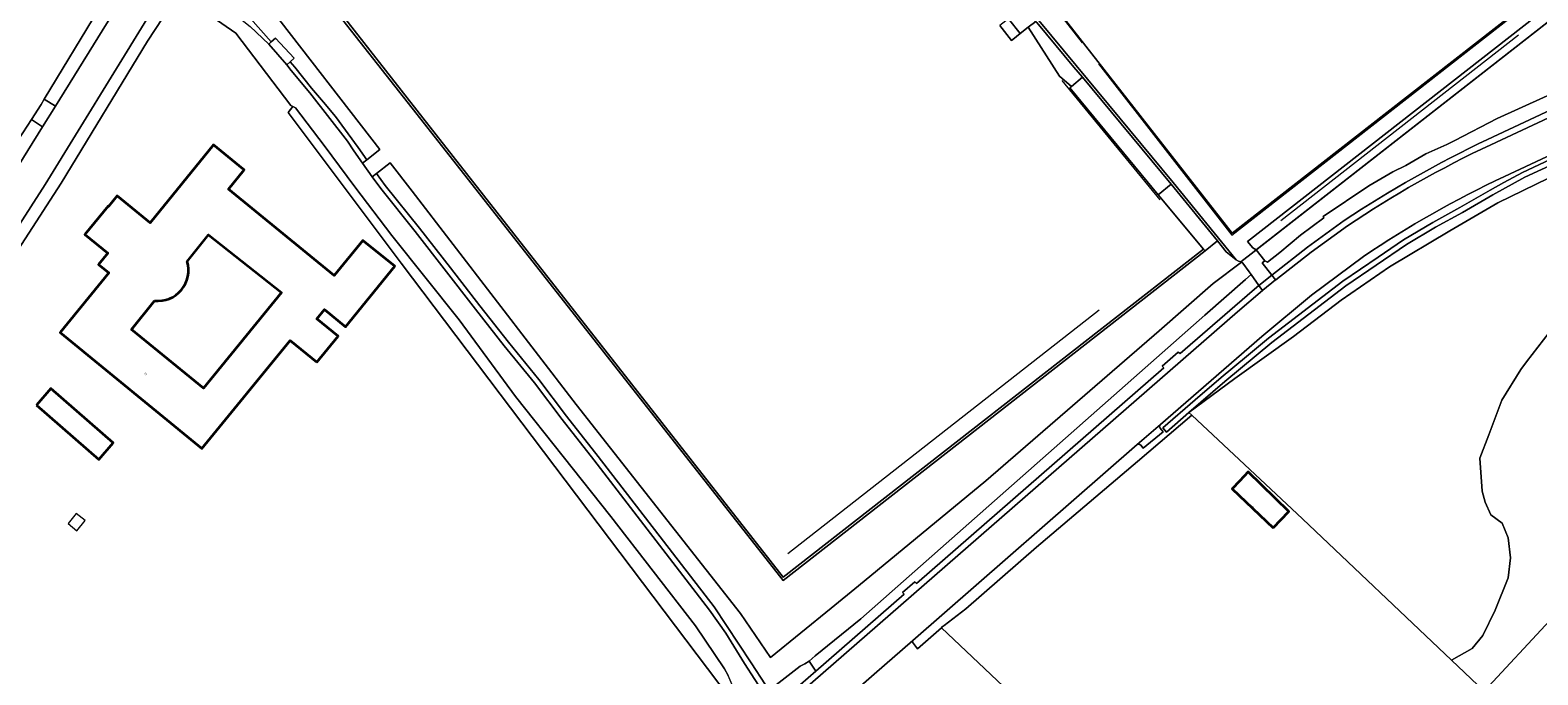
# Model space of a CAD drawing. Header units: metres. Extents: x 183400 to 185591, y 327112 to 329102.
# Tile 76 of 107: x 184206 to 184481, y 328237 to 328355. Entities that reach past the tile are written whole.
import ezdxf

# ---------------------------------------------------------------- set-up
doc = ezdxf.new("R2010")
doc.units = ezdxf.units.M
for name, color, linetype, lineweight in [('B-WE-GR-BEPLANTING_CULTUUR_BOSPLANTSOEN-GV', 90, 'GR-PLANTSOEN', 18), ('B-WE-GR-BOS-GV', 40, 'Continuous', 13), ('B-WE-GR-BOS_LOOF-GV', 40, 'Continuous', 13), ('B-WE-GR-GRAS-GV', 60, 'Continuous', 13), ('B-WE-GR-GROENVOORZIENING-GV', 80, 'Continuous', 18), ('B-WE-GR-HAAG-GV', 90, 'GR-HAAG1', 13), ('B-WE-IE-TERREINAFSCHEIDING_KUNSTMATIG_HEKWERK-G', 20, 'IE-TERREINAFSCHEIDING-KUNSTMATIG', 18), ('B-WE-OG-BEBOUWING-GV', 7, 'Continuous', 35), ('B-WE-OG-BEBOUWING_HUISNUMMER-T18', 10, 'Continuous', 18), ('B-WE-OG-BEBOUWING_OVERIG-GV', 7, 'Continuous', 18), ('B-WE-OG-TERREIN_ERF-GV', 7, 'Continuous', 18), ('B-WE-VH-GOOT-G', 170, 'Continuous', 18), ('B-WE-VH-ONVERHARD-GV', 252, 'Continuous', 18), ('B-WE-VH-VERHARDING-GV', 252, 'Continuous', 18), ('B-WE-VH-VERHARDING_ASFALT-GV', 252, 'Continuous', 18), ('B-WE-VH-VERHARDING_BETONSTRAATSTEEN-GV', 252, 'Continuous', 18), ('B-WE-VH-VERHARDING_TEGEL-GV', 252, 'Continuous', 18)]:
    doc.layers.add(name, color=color, linetype=linetype, lineweight=lineweight)
doc.styles.add('NLCS-ISO-M200-T25', font='NLCS-ISO.ttf')
doc.linetypes.add('GR-HAAG1', pattern='A,6,[176,NLCS.SHX,S=0.125,R=0,X=0,Y=0],-2', length=8)
doc.linetypes.add('GR-PLANTSOEN', pattern='A,0,[179,NLCS.SHX,S=2,R=0,X=0,Y=0],-4', length=4)
doc.linetypes.add('IE-TERREINAFSCHEIDING-KUNSTMATIG', pattern='A,4,[82,NLCS.SHX,S=0.75,R=90,X=0,Y=0],4,-2', length=10)

msp = doc.modelspace()

# ---------------------------------------------------------------- linework, layer by layer
at = {"layer": 'B-WE-GR-BEPLANTING_CULTUUR_BOSPLANTSOEN-GV', "flags": 128}
for points in [[(184583.686, 328391.187), (184580.717, 328394.982), (184570.195, 328407.896), (184568.991, 328406.956), (184522.534, 328370.689), (184510.016, 328360.881), (184509.114, 328360.191), (184508.365, 328359.617), (184500.222, 328369.936), (184429.827, 328314.946), (184431.402, 328312.954), (184431.879, 328312.724), (184434.16, 328314.45), (184437.92, 328317.62), (184442.176, 328320.8), (184442.049, 328321.052), (184450.429, 328326.664), (184454.839, 328329.221), (184457.163, 328330.393), (184460.83, 328332.481), (184464.697, 328334.228), (184466.173, 328334.945), (184473.88, 328338.941), (184486.94, 328344.861), (184511.63, 328357.211), (184524.77, 328363.121), (184542.19, 328371.221), (184583.686, 328391.187)], [(184267.263, 328331.424), (184269.649, 328333.282), (184249.688, 328359.003), (184238.671, 328373.192), (184235.888, 328368.71), (184236.555, 328367.955), (184249.799, 328352.974), (184250.536, 328353.621), (184253.972, 328349.986), (184253.222, 328349.327), (184254.107, 328348.312), (184257.136, 328344.501), (184259.321, 328341.914), (184261.507, 328339.327), (184265.689, 328333.641), (184267.263, 328331.424)], [(184269.035, 328328.929), (184270.586, 328326.745), (184276.908, 328318.913), (184282.571, 328311.674), (184287.895, 328304.73), (184293.165, 328298.069), (184298.714, 328291.259), (184303.764, 328284.558), (184309.559, 328277.225), (184330.735, 328249.71), (184337.537, 328239.466), (184340.165, 328235.482), (184340.967, 328234.593), (184346.48, 328238.91), (184347.3, 328239.29), (184348.09, 328239.8), (184349.22, 328240.77), (184357.56, 328247.53), (184420.45, 328303.045), (184427.887, 328309.531), (184428.916, 328310.428), (184428.543, 328310.947), (184427.382, 328312.547), (184427.174, 328312.697), (184422, 328308.782), (184412.081, 328300.185), (184380.427, 328272.741), (184357.153, 328253.583), (184352.14, 328249.457), (184341.047, 328240.489), (184335.576, 328248.487), (184305.551, 328286.703), (184275.533, 328325.701), (184271.52, 328330.872), (184269.035, 328328.929)]]:
    msp.add_lwpolyline(points, close=True, dxfattribs=at)
at = {"layer": 'B-WE-GR-BOS-GV', "flags": 128}
msp.add_lwpolyline([(184471.54, 328234.346), (184465.558, 328240.011), (184465.558, 328240.011), (184438.309, 328265.817), (184418.072, 328284.738), (184408.131, 328276.259), (184389.68, 328260.61), (184376.73, 328249.36), (184372.783, 328246.347), (184372.46, 328246.1), (184372.328, 328245.891), (184461.51, 328161.542)], dxfattribs=at)
msp.add_lwpolyline([(184432.923, 328264.152), (184425.466, 328271.287), (184426.775, 328272.701), (184428.357, 328274.409), (184435.796, 328267.176), (184432.923, 328264.152)], close=True, dxfattribs=at)
at = {"layer": 'B-WE-GR-BOS_LOOF-GV', "flags": 128}
msp.add_lwpolyline([(184483.25, 328328.03), (184474.01, 328323.55), (184465.256, 328318.41), (184454.18, 328311.86), (184445.39, 328305.77), (184436.66, 328299.13), (184425.949, 328291.454), (184417.548, 328285.228), (184418.072, 328284.738), (184438.309, 328265.817), (184465.558, 328240.011), (184465.558, 328240.011), (184469.301, 328242.121), (184471.263, 328244.504), (184473.532, 328249.115), (184475.918, 328255.05), (184476.341, 328258.701), (184475.918, 328262.351), (184474.802, 328265.041), (184472.759, 328266.528), (184471.682, 328268.872), (184471.144, 328270.871), (184470.721, 328276.904), (184472.374, 328281.131), (184474.723, 328287.491), (184478.185, 328293.102), (184479.262, 328294.524), (184486.499, 328303.856)], dxfattribs=at)
msp.add_lwpolyline([(184483.529, 328247.238), (184471.54, 328234.346), (184478.964, 328227.316), (184483.903, 328222.752), (184492.85, 328214.484), (184505.537, 328227.478), (184483.529, 328247.238)], close=True, dxfattribs=at)
at = {"layer": 'B-WE-GR-GRAS-GV', "flags": 128}
for points in [[(184429.195, 328315.351), (184429.827, 328314.946), (184500.222, 328369.936), (184508.365, 328359.617), (184509.114, 328360.191), (184510.016, 328360.881), (184522.534, 328370.689), (184568.991, 328406.956), (184568.165, 328408.012), (184521.804, 328371.729), (184507.879, 328360.887), (184496.436, 328375.555), (184485.539, 328362.732), (184486.247, 328361.803), (184428.259, 328316.457), (184429.195, 328315.351)], [(184249.334, 328352.566), (184249.799, 328352.974), (184236.555, 328367.955), (184234.861, 328364.9), (184235.401, 328364.202), (184245.93, 328355.782), (184249.334, 328352.566)], [(184253.222, 328349.327), (184252.612, 328348.791), (184253.416, 328347.735), (184256.857, 328343.623), (184263.752, 328334.797), (184264.89, 328333.04), (184266.474, 328330.81), (184267.263, 328331.424), (184265.689, 328333.641), (184261.507, 328339.327), (184259.321, 328341.914), (184257.136, 328344.501), (184254.107, 328348.312), (184253.222, 328349.327)], [(184335.119, 328231.046), (184335.524, 328231.389), (184334.744, 328233.771), (184333.293, 328237.209), (184332.66, 328238.38), (184327.36, 328246.24), (184311.85, 328266.21), (184294.42, 328288.15), (184284.12, 328302.18), (184271.84, 328317.59), (184265.08, 328326.48), (184259.481, 328334.03), (184254.198, 328340.916), (184253.745, 328341.144), (184252.859, 328340.042), (184273.53, 328312.51), (184331.59, 328235.71), (184335.119, 328231.046)], [(184348.09, 328239.8), (184349.335, 328237.969), (184365.493, 328252.039), (184365.191, 328252.344), (184367.463, 328254.322), (184367.755, 328254.013), (184412.944, 328293.402), (184412.643, 328293.723), (184415.571, 328296.269), (184415.911, 328296.002), (184429.092, 328307.408), (184430.341, 328308.444), (184428.916, 328310.428), (184427.887, 328309.531), (184420.45, 328303.045), (184357.56, 328247.53), (184349.22, 328240.77), (184348.09, 328239.8)]]:
    msp.add_lwpolyline(points, close=True, dxfattribs=at)
for points in [[(184249.688, 328359.003), (184269.649, 328333.282), (184269.649, 328333.282), (184267.263, 328331.424), (184266.474, 328330.81), (184268.247, 328328.312), (184269.035, 328328.929), (184271.52, 328330.872), (184275.533, 328325.701), (184305.551, 328286.703), (184335.576, 328248.487), (184341.047, 328240.489), (184352.14, 328249.457), (184357.153, 328253.583), (184380.427, 328272.741), (184412.081, 328300.185), (184422, 328308.782), (184427.174, 328312.697), (184426.999, 328312.761), (184426.615, 328312.903), (184426.16, 328313.16), (184424.373, 328314.614), (184422.737, 328316.609), (184420.488, 328314.764), (184343.348, 328254.526), (184277.136, 328338.808), (184243.834, 328381.127)], [(184244.473, 328381.289), (184277.485, 328339.102), (184343.387, 328255.143), (184420.205, 328315.067), (184411.914, 328325.031), (184395.777, 328344.564), (184396.048, 328344.816), (184393.902, 328346.682), (184388.167, 328355.635), (184386.659, 328354.474), (184385.375, 328353.425), (184385.104, 328353.21), (184382.952, 328355.973)], [(184485.03, 328331.06), (184478.97, 328328.21), (184473.08, 328325.01), (184467.54, 328321.81), (184462.63, 328319.09), (184457.33, 328315.94), (184446.23, 328308.4), (184432.68, 328298.01), (184424.1, 328290.89), (184417.548, 328285.228), (184417.548, 328285.228), (184413.42, 328281.66), (184412.766, 328282.417), (184418.677, 328287.525), (184423.454, 328291.653), (184428.059, 328295.475), (184432.056, 328298.792), (184445.644, 328309.211), (184452.124, 328313.613), (184456.793, 328316.784), (184462.132, 328319.957), (184467.048, 328322.68), (184472.591, 328325.882), (184475.124, 328327.259), (184478.518, 328329.103), (184484.614, 328331.97)], [(184340.165, 328235.482), (184337.537, 328239.466), (184330.735, 328249.71), (184309.559, 328277.225), (184303.764, 328284.558), (184298.714, 328291.259), (184293.165, 328298.069), (184287.895, 328304.73), (184282.571, 328311.674), (184276.908, 328318.913), (184270.586, 328326.745), (184269.035, 328328.929), (184268.247, 328328.312), (184269.79, 328326.14), (184276.11, 328318.31), (184287.11, 328304.11), (184292.38, 328297.45), (184297.92, 328290.65), (184302.97, 328283.95), (184308.77, 328276.61), (184329.92, 328249.13), (184332.89, 328244.94), (184336.284, 328239.367), (184340.073, 328233.542)], [(184343.752, 328233.108), (184349.335, 328237.969), (184349.335, 328237.969), (184348.09, 328239.8), (184347.3, 328239.29), (184346.48, 328238.91), (184340.967, 328234.593)]]:
    msp.add_lwpolyline(points, dxfattribs=at)
for points in [[(184486.94, 328344.861), (184473.88, 328338.941), (184466.173, 328334.945), (184464.697, 328334.228), (184460.83, 328332.481), (184457.163, 328330.393), (184454.839, 328329.221), (184450.429, 328326.664), (184442.049, 328321.052), (184442.176, 328320.8), (184437.92, 328317.62), (184434.16, 328314.45), (184431.879, 328312.724), (184431.402, 328312.954), (184430.9, 328312.602), (184432.668, 328310.353), (184439.213, 328315.434), (184445.917, 328320.303, -0.0365552), (184472.118, 328335.113), (184513.729, 328354.583)], [(184518.529, 328348.653), (184475.202, 328328.382, 0.03783), (184449.428, 328313.739), (184439.975, 328306.669), (184430.875, 328299.15), (184412.317, 328283.045), (184412.161, 328282.707), (184412.273, 328282.352), (184412.832, 328281.708), (184409.186, 328278.721), (184408.739, 328279.255), (184408.44, 328279.441), (184408.095, 328279.369), (184367.077, 328243.586), (184367.009, 328243.275), (184367.165, 328242.998), (184367.913, 328242.042), (184372.328, 328245.891), (184372.46, 328246.1), (184372.783, 328246.347), (184376.73, 328249.36), (184389.68, 328260.61), (184408.131, 328276.259), (184418.072, 328284.738), (184417.548, 328285.228), (184425.949, 328291.454), (184436.66, 328299.13), (184445.39, 328305.77), (184454.18, 328311.86), (184465.256, 328318.41), (184474.01, 328323.55), (184483.25, 328328.03)]]:
    msp.add_lwpolyline(points, format="xyb", dxfattribs=at)
at = {"layer": 'B-WE-GR-GROENVOORZIENING-GV', "flags": 128}
for points in [[(184420.488, 328314.764), (184420.205, 328315.067), (184343.387, 328255.143), (184277.485, 328339.102), (184244.473, 328381.289, -0.0341916), (184262.216, 328406.457), (184264.006, 328408.683), (184272.979, 328419.844), (184276.384, 328420.304), (184281.009, 328425.649), (184297.978, 328445.257), (184302.287, 328439.701), (184302.588, 328439.981), (184297.904, 328445.824), (184287.771, 328434.185), (184276.138, 328420.824), (184272.729, 328420.337), (184261.778, 328406.749, 0.0308097), (184243.834, 328381.127), (184277.136, 328338.808), (184343.348, 328254.526)], [(184244.473, 328381.289, -0.0341916), (184262.216, 328406.457), (184264.006, 328408.683), (184272.979, 328419.844), (184276.384, 328420.304), (184281.009, 328425.649), (184297.978, 328445.257), (184302.287, 328439.701), (184302.588, 328439.981), (184297.904, 328445.824), (184287.771, 328434.185), (184276.138, 328420.824), (184272.729, 328420.337), (184261.778, 328406.749, 0.0308097), (184243.834, 328381.127), (184277.136, 328338.808), (184343.348, 328254.526), (184420.488, 328314.764), (184420.205, 328315.067), (184343.387, 328255.143), (184277.485, 328339.102)]]:
    msp.add_lwpolyline(points, format="xyb", close=True, dxfattribs=at)
for points in [[(184388.167, 328355.635), (184393.902, 328346.682), (184396.048, 328344.816), (184398.065, 328346.499), (184396.497, 328348.334), (184389.714, 328356.511), (184389.565, 328356.711), (184388.167, 328355.635)], [(184420.205, 328315.067), (184420.488, 328314.764), (184422.737, 328316.609), (184414.269, 328326.935), (184411.914, 328325.031), (184420.205, 328315.067)]]:
    msp.add_lwpolyline(points, close=True, dxfattribs=at)
for points in [[(184484.614, 328331.97), (184478.518, 328329.103), (184475.124, 328327.259), (184472.591, 328325.882), (184467.048, 328322.68), (184462.132, 328319.957), (184456.793, 328316.784), (184452.124, 328313.613), (184445.644, 328309.211), (184432.056, 328298.792), (184428.059, 328295.475), (184423.454, 328291.653), (184418.677, 328287.525), (184412.766, 328282.417), (184413.42, 328281.66), (184417.548, 328285.228), (184417.548, 328285.228), (184424.1, 328290.89), (184432.68, 328298.01), (184446.23, 328308.4), (184457.33, 328315.94), (184462.63, 328319.09), (184467.54, 328321.81), (184473.08, 328325.01), (184478.97, 328328.21), (184485.03, 328331.06)], [(184486.499, 328303.856), (184479.262, 328294.524), (184478.185, 328293.102), (184474.723, 328287.491), (184472.374, 328281.131), (184470.721, 328276.904), (184471.144, 328270.871), (184471.682, 328268.872), (184472.759, 328266.528), (184474.802, 328265.041), (184475.918, 328262.351), (184476.341, 328258.701), (184475.918, 328255.05), (184473.532, 328249.115), (184471.263, 328244.504), (184469.301, 328242.121), (184465.558, 328240.011), (184471.54, 328234.346)], [(184471.54, 328234.346), (184483.529, 328247.238)]]:
    msp.add_lwpolyline(points, dxfattribs=at)
at = {"layer": 'B-WE-GR-HAAG-GV', "flags": 128}
msp.add_lwpolyline([(184417.548, 328285.228), (184424.1, 328290.89), (184432.68, 328298.01), (184446.23, 328308.4), (184457.33, 328315.94), (184462.63, 328319.09), (184467.54, 328321.81), (184473.08, 328325.01), (184478.97, 328328.21), (184485.03, 328331.06), (184491.09, 328333.75), (184510.2, 328342.771), (184510.091, 328343.013), (184509.79, 328343.683), (184490.674, 328334.659), (184488.043, 328333.491), (184484.614, 328331.97), (184478.518, 328329.103), (184475.124, 328327.259), (184472.591, 328325.882), (184467.048, 328322.68), (184462.132, 328319.957), (184456.793, 328316.784), (184452.124, 328313.613), (184445.644, 328309.211), (184432.056, 328298.792), (184428.059, 328295.475), (184423.454, 328291.653), (184418.677, 328287.525), (184412.766, 328282.417), (184413.42, 328281.66), (184417.548, 328285.228)], close=True, dxfattribs=at)
at = {"layer": 'B-WE-IE-TERREINAFSCHEIDING_KUNSTMATIG_HEKWERK-G', "flags": 128}
for points in [[(184400.996, 328348.933), (184425.388, 328317.658), (184482.44, 328362.238), (184458.241, 328393.232)], [(184429.453, 328314.654), (184500.222, 328369.936)], [(184392.371, 328360.007), (184398.042, 328352.772)], [(184434.336, 328320.343), (184477.771, 328354.257)], [(184394.287, 328345.913), (184412.213, 328324.118)], [(184426.999, 328312.761), (184429.453, 328314.654)], [(184344.189, 328259.477), (184401.129, 328303.988)]]:
    msp.add_lwpolyline(points, dxfattribs=at)
at = {"layer": 'B-WE-OG-BEBOUWING-GV', "flags": 128}
for points in [[(184258.12, 328294.44), (184262.01, 328299.19), (184258.143, 328302.35), (184259.52, 328304.05), (184263.38, 328300.91), (184272.35, 328311.95), (184266.52, 328316.69), (184261.275, 328310.244), (184241.97, 328326.04), (184244.852, 328329.552), (184244.596, 328329.762), (184239.256, 328334.127), (184227.636, 328319.92), (184221.631, 328324.842), (184220.041, 328322.9), (184219.963, 328322.963), (184215.707, 328317.765), (184219.896, 328314.335), (184218.23, 328312.29), (184220.123, 328310.745), (184211.221, 328299.873), (184237.108, 328278.688), (184253.26, 328298.42), (184258.12, 328294.44)], [(184206.86, 328286.56), (184218.24, 328276.63), (184220.9, 328279.68), (184209.52, 328289.61), (184206.86, 328286.56)], [(184432.923, 328264.152), (184435.796, 328267.176), (184428.357, 328274.409), (184426.775, 328272.701), (184425.466, 328271.287), (184432.923, 328264.152)]]:
    msp.add_lwpolyline(points, close=True, dxfattribs=at)
msp.add_lwpolyline([(184228.44, 328305.65, 0.5339992), (184234.43, 328312.84), (184238.33, 328317.7), (184251.68, 328307.19), (184237.38, 328289.68), (184224.22, 328300.42)], format="xyb", close=True, dxfattribs=at)
at = {"layer": 'B-WE-OG-BEBOUWING_OVERIG-GV', "flags": 128}
msp.add_lwpolyline([(184215.774, 328265.49), (184214.135, 328266.802), (184212.635, 328264.928), (184214.275, 328263.616), (184215.774, 328265.49)], close=True, dxfattribs=at)
at = {"layer": 'B-WE-OG-TERREIN_ERF-GV', "flags": 128}
for points in [[(184331.59, 328235.71), (184273.53, 328312.51), (184252.859, 328340.042), (184253.745, 328341.144), (184253.375, 328341.329), (184243.311, 328354.524), (184232.915, 328361.807), (184229.982, 328357.336), (184227.19, 328353.08), (184211.38, 328327.16), (184198.82, 328307.86), (184189.37, 328294.765), (184187.111, 328291.635), (184180.756, 328282.828), (184179.92, 328281.67), (184173.53, 328274.258), (184170.79, 328271.08), (184168.99, 328268.82), (184162.09, 328260.16), (184159.56, 328257.113), (184151.65, 328247.588), (184149.496, 328244.994), (184144.02, 328238.4), (184139.838, 328234.192)], [(184200.424, 328330.221), (184205.936, 328338.773), (184207.72, 328341.54), (184208.285, 328342.471), (184218.34, 328359.05)], [(184461.51, 328161.542), (184372.328, 328245.891), (184367.913, 328242.042), (184367.165, 328242.998), (184367.009, 328243.275), (184367.077, 328243.586), (184359.99, 328237.433), (184347.858, 328226.854)]]:
    msp.add_lwpolyline(points, dxfattribs=at)
for points in [[(184411.914, 328325.031), (184414.269, 328326.935), (184398.065, 328346.499), (184396.048, 328344.816), (184395.777, 328344.564), (184411.914, 328325.031)], [(184258.12, 328294.44), (184253.26, 328298.42), (184237.108, 328278.688), (184211.221, 328299.873), (184220.123, 328310.745), (184218.23, 328312.29), (184219.896, 328314.335), (184215.707, 328317.765), (184219.963, 328322.963), (184220.041, 328322.9), (184221.631, 328324.842), (184227.636, 328319.92), (184239.256, 328334.127), (184244.596, 328329.762), (184244.852, 328329.552), (184241.97, 328326.04), (184261.275, 328310.244), (184266.52, 328316.69), (184272.35, 328311.95), (184263.38, 328300.91), (184259.52, 328304.05), (184258.143, 328302.35), (184262.01, 328299.19), (184258.12, 328294.44)], [(184206.86, 328286.56), (184209.52, 328289.61), (184220.9, 328279.68), (184218.24, 328276.63), (184206.86, 328286.56)]]:
    msp.add_lwpolyline(points, close=True, dxfattribs=at)
msp.add_lwpolyline([(184234.43, 328312.84, -0.5339992), (184228.44, 328305.65), (184224.22, 328300.42), (184237.38, 328289.68), (184251.68, 328307.19), (184238.33, 328317.7)], format="xyb", close=True, dxfattribs=at)
at = {"layer": 'B-WE-VH-GOOT-G', "flags": 128}
for points in [[(184389.714, 328356.511), (184396.497, 328348.334), (184398.065, 328346.499)], [(184398.065, 328346.499), (184414.269, 328326.935)], [(184414.269, 328326.935), (184422.737, 328316.609)], [(184422.737, 328316.609), (184424.373, 328314.614), (184426.16, 328313.16)]]:
    msp.add_lwpolyline(points, dxfattribs=at)
at = {"layer": 'B-WE-VH-ONVERHARD-GV', "flags": 128}
msp.add_lwpolyline([(184252.612, 328348.791), (184253.222, 328349.327), (184253.972, 328349.986), (184250.536, 328353.621), (184249.799, 328352.974), (184249.334, 328352.566), (184252.612, 328348.791)], close=True, dxfattribs=at)
at = {"layer": 'B-WE-VH-VERHARDING-GV', "flags": 128}
msp.add_lwpolyline([(184359.715, 328401.969), (184392.102, 328360.589), (184425.42, 328317.989), (184453.738, 328340.069), (184482.145, 328362.282), (184448.896, 328404.86), (184415.613, 328447.339), (184401.626, 328436.394), (184387.122, 328425.043), (184358.902, 328403.008), (184359.715, 328401.969)], close=True, dxfattribs=at)
at = {"layer": 'B-WE-VH-VERHARDING_ASFALT-GV', "flags": 128}
for points in [[(184225.024, 328364.975), (184210.32, 328341.237), (184207.979, 328337.457), (184202.62, 328328.805)], [(184232.915, 328361.807), (184243.311, 328354.524), (184253.375, 328341.329), (184253.745, 328341.144), (184254.198, 328340.916), (184259.481, 328334.03), (184265.08, 328326.48), (184271.84, 328317.59), (184284.12, 328302.18), (184294.42, 328288.15), (184311.85, 328266.21), (184327.36, 328246.24), (184332.66, 328238.38), (184333.293, 328237.209)], [(184390.122, 328356.845), (184396.909, 328348.661), (184414.655, 328327.278), (184426.16, 328313.16), (184426.615, 328312.903), (184426.999, 328312.761), (184429.453, 328314.654), (184429.827, 328314.946), (184429.195, 328315.351), (184428.259, 328316.457), (184486.247, 328361.803)], [(184482.145, 328362.282), (184453.738, 328340.069), (184425.42, 328317.989), (184392.102, 328360.589)], [(184197.93, 328310.59), (184208.43, 328326.91), (184227.03, 328357.09)], [(184340.073, 328233.542), (184336.284, 328239.367), (184332.89, 328244.94), (184329.92, 328249.13), (184308.77, 328276.61), (184302.97, 328283.95), (184297.92, 328290.65), (184292.38, 328297.45), (184287.11, 328304.11), (184276.11, 328318.31), (184269.79, 328326.14), (184268.247, 328328.312), (184266.474, 328330.81), (184266.474, 328330.81), (184264.89, 328333.04), (184263.752, 328334.797), (184256.857, 328343.623), (184253.416, 328347.735), (184252.612, 328348.791), (184249.334, 328352.566), (184245.93, 328355.782)]]:
    msp.add_lwpolyline(points, dxfattribs=at)
msp.add_lwpolyline([(184347.858, 328226.854), (184359.99, 328237.433), (184367.077, 328243.586), (184408.095, 328279.369), (184412.317, 328283.045), (184430.875, 328299.15), (184439.975, 328306.669), (184449.428, 328313.739, -0.03783), (184475.202, 328328.382), (184518.529, 328348.653), (184515.837, 328354.338), (184472.711, 328334.177, 0.0366798), (184446.512, 328319.372), (184439.876, 328314.545), (184433.406, 328309.498), (184433.366, 328309.465), (184431.058, 328307.578), (184430.998, 328307.529), (184426.423, 328303.641), (184344.512, 328232.284)], format="xyb", dxfattribs=at)
at = {"layer": 'B-WE-VH-VERHARDING_BETONSTRAATSTEEN-GV', "flags": 128}
for points in [[(184398.065, 328346.499), (184414.269, 328326.935), (184422.737, 328316.609), (184424.373, 328314.614), (184426.16, 328313.16), (184414.655, 328327.278), (184396.909, 328348.661), (184390.122, 328356.845), (184387.701, 328359.958), (184387.574, 328360.131), (184363.779, 328392.632), (184357.936, 328400.504), (184357.521, 328400.175), (184363.37, 328392.33), (184387.144, 328359.819), (184387.271, 328359.645), (184387.409, 328359.464), (184389.565, 328356.711), (184389.714, 328356.511), (184396.497, 328348.334), (184398.065, 328346.499)], [(184384.555, 328357.194), (184386.659, 328354.474), (184388.167, 328355.635), (184389.565, 328356.711), (184387.409, 328359.464), (184384.555, 328357.194)], [(184383.249, 328356.178), (184382.952, 328355.973), (184385.104, 328353.21), (184385.375, 328353.425), (184386.659, 328354.474), (184384.555, 328357.194), (184383.249, 328356.178)], [(184210.32, 328341.237), (184208.285, 328342.471), (184207.72, 328341.54), (184205.936, 328338.773), (184207.979, 328337.457), (184210.32, 328341.237)], [(184432.668, 328310.353), (184430.9, 328312.602), (184431.402, 328312.954), (184429.827, 328314.946), (184429.453, 328314.654), (184426.999, 328312.761), (184427.174, 328312.697), (184427.382, 328312.547), (184428.543, 328310.947), (184428.916, 328310.428), (184430.341, 328308.444), (184432.668, 328310.353)], [(184430.998, 328307.529), (184431.058, 328307.578), (184433.366, 328309.465), (184432.668, 328310.353), (184430.341, 328308.444), (184430.998, 328307.529)], [(184408.095, 328279.369), (184408.44, 328279.441), (184408.739, 328279.255), (184409.186, 328278.721), (184412.832, 328281.708), (184412.273, 328282.352), (184412.161, 328282.707), (184412.317, 328283.045), (184408.095, 328279.369)]]:
    msp.add_lwpolyline(points, close=True, dxfattribs=at)
at = {"layer": 'B-WE-VH-VERHARDING_TEGEL-GV', "flags": 128}
msp.add_lwpolyline([(184472.118, 328335.113, 0.0365552), (184445.917, 328320.303), (184439.213, 328315.434), (184432.668, 328310.353), (184433.366, 328309.465), (184433.406, 328309.498), (184439.876, 328314.545), (184446.512, 328319.372, -0.0366798), (184472.711, 328334.177), (184515.837, 328354.338), (184532.875, 328362.232), (184571.767, 328380.385), (184585.305, 328386.372), (184623.88, 328402.502), (184623.228, 328404.06), (184586.109, 328388.562), (184570.761, 328381.796), (184532.107, 328363.835), (184513.487, 328355.121), (184513.729, 328354.583)], format="xyb", close=True, dxfattribs=at)
for points in [[(184208.285, 328342.471), (184210.32, 328341.237), (184225.024, 328364.975), (184223.03, 328366.209), (184223, 328366.16), (184218.98, 328360.26), (184218.34, 328359.05), (184208.285, 328342.471)], [(184187.285, 328296.299), (184189.37, 328294.765), (184198.82, 328307.86), (184211.38, 328327.16), (184227.19, 328353.08), (184229.982, 328357.336), (184227.962, 328358.59), (184227.03, 328357.09), (184208.43, 328326.91), (184197.93, 328310.59), (184195.24, 328307.11), (184187.285, 328296.299)], [(184200.424, 328330.221), (184202.62, 328328.805), (184207.979, 328337.457), (184205.936, 328338.773), (184200.424, 328330.221)]]:
    msp.add_lwpolyline(points, close=True, dxfattribs=at)
msp.add_lwpolyline([(184344.512, 328232.284), (184426.423, 328303.641), (184430.998, 328307.529), (184430.341, 328308.444), (184429.092, 328307.408), (184415.911, 328296.002), (184415.571, 328296.269), (184412.643, 328293.723), (184412.944, 328293.402), (184367.755, 328254.013), (184367.463, 328254.322), (184365.191, 328252.344), (184365.493, 328252.039), (184349.335, 328237.969), (184343.752, 328233.108)], dxfattribs=at)

# ---------------------------------------------------------------- texts
at = {"layer": 'B-WE-OG-BEBOUWING_HUISNUMMER-T18', "char_height": 0.36, "attachment_point": 5, "style": 'NLCS-ISO-M200-T25'}
for s, insert, rotation in [('23', (184226.791, 328292.3), 320.7), ('1a', (184429.3, 328267.913), 315.8)]:
    msp.add_mtext(s, dxfattribs=dict(at, insert=insert, rotation=rotation))

doc.saveas('drawing.dxf')
